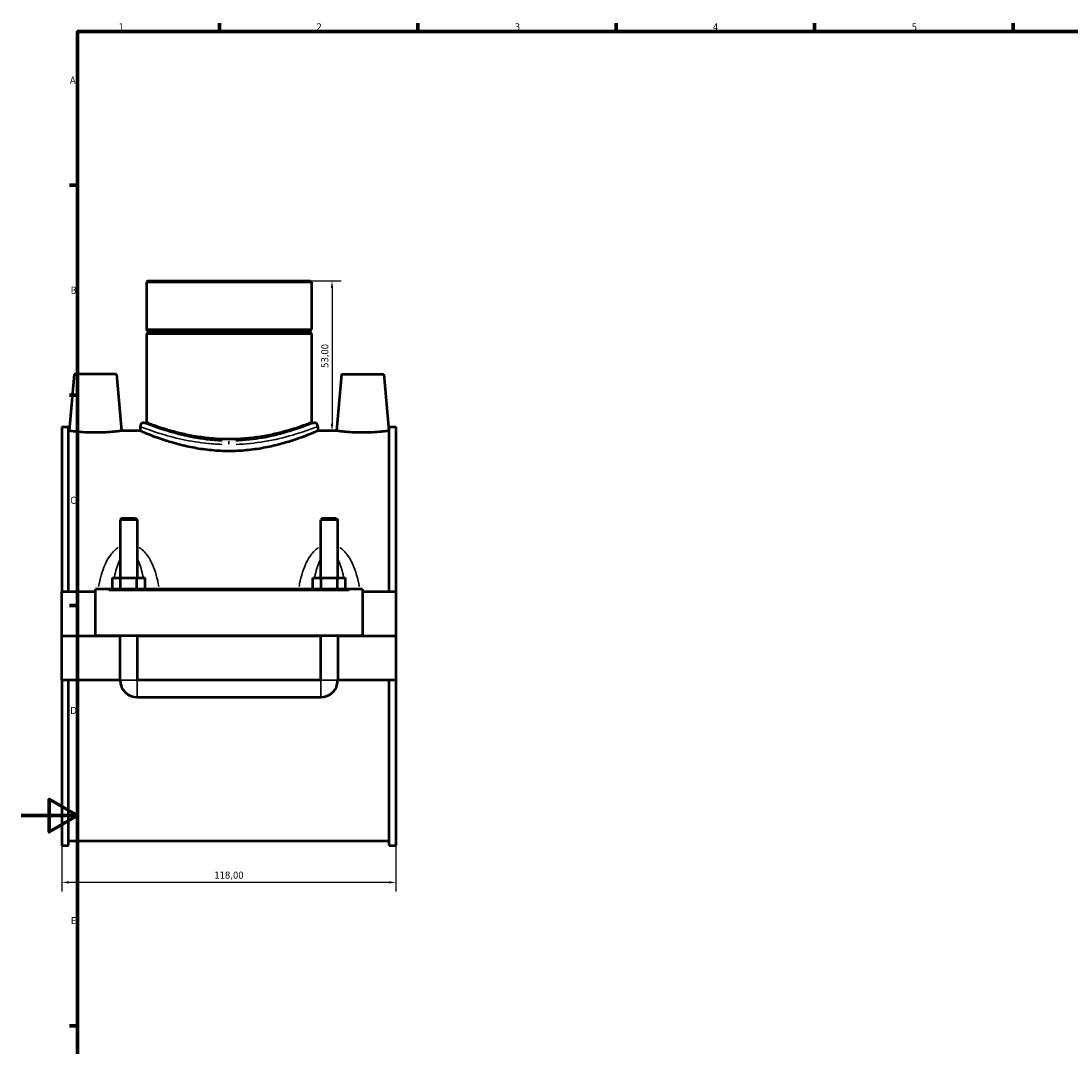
# Model space of a CAD drawing. Header units: millimetres. Extents: x 0 to 1055, y -188 to 1281.
# Tile 2 of 8: x 0 to 371, y 216 to 578. Entities that reach past the tile are written whole.
import ezdxf

# ---------------------------------------------------------------- set-up
doc = ezdxf.new("R2010")
doc.units = ezdxf.units.MM
for name, color, linetype, lineweight in [('Border (ISO)', 7, 'Continuous', 70), ('Dimension (ISO)', 7, 'Continuous', 25), ('Visible (ISO)', 7, 'Continuous', 50), ('Visible Narrow (ISO)', 7, 'Continuous', 35)]:
    doc.layers.add(name, color=color, linetype=linetype, lineweight=lineweight)
doc.styles.add('Note Text (ISO)', font='tahoma.ttf')
doc.dimstyles.new('Default (ISO)', dxfattribs={"dimtxt": 2.5, "dimasz": 2.5, "dimexe": 3.175, "dimexo": 0, "dimgap": 0.762, "dimtad": 1, "dimrnd": 1e-08, "dimzin": 0, "dimtxsty": 'Note Text (ISO)', "dimcen": 0.09, "dimdle": 10, "dimclrd": 256, "dimclre": 256, "dimclrt": 232, "dimazin": 0, "dimtfac": 1.40208, "dimtmove": 0, "dimatfit": 3, "dimfxl": 1, "dimtolj": 1, "dimtzin": 0, "dimlwd": -1, "dimlwe": -1, "dimarcsym": 0})

# ---------------------------------------------------------------- blocks, each defined once
blk = doc.blocks.new('Borders Default Border')
at = {"layer": 'Border (ISO)'}
for p, q in [((70.08, 574), (70.08, 576.9)), ((140.17, 574), (140.17, 576.9)), ((210.25, 574), (210.25, 576.9)), ((280.33, 574), (280.33, 576.9)), ((350.42, 574), (350.42, 576.9)), ((20, 519.75), (17.1, 519.75)), ((20, 445.5), (17.1, 445.5)), ((20, 371.25), (17.1, 371.25)), ((20, 222.75), (17.1, 222.75))]:
    blk.add_line(p, q, dxfattribs=at)
at = {"layer": 'Border (ISO)', "flags": 128}
for points in [[(20, 20), (20, 574), (821, 574), (821, 20), (20, 20)], [(0, 297), (20, 297), (10, 302.77), (10, 291.23), (20, 297)]]:
    blk.add_lwpolyline(points, dxfattribs=at)
at = {"layer": 'Border (ISO)', "color": 232, "true_color": 0xca0064, "char_height": 2.5, "attachment_point": 7, "style": 'Note Text (ISO)'}
for s, insert in [('1', (34.48, 574.4)), ('2', (104.37, 574.4)), ('3', (174.43, 574.35)), ('4', (244.42, 574.4)), ('5', (314.64, 574.35)), ('A', (17.29, 555.62)), ('B', (17.59, 481.37)), ('C', (17.43, 407.08)), ('D', (17.43, 332.88)), ('E', (17.64, 258.63))]:
    blk.add_mtext(s, dxfattribs=dict(at, insert=insert))
blk = doc.blocks.new('*D12')
at = {"layer": 'Defpoints', "color": 0, "transparency": 16777216}
for p in [(14.46, 352.56), (132.46, 352.56), (14.46, 273.39)]:
    blk.add_point(p, dxfattribs=at)
at = {"layer": 'Dimension (ISO)', "transparency": 16777216}
for p, q in [((14.46, 352.56), (14.46, 270.22)), ((132.46, 352.56), (132.46, 270.22)), ((129.96, 273.39), (16.96, 273.39))]:
    blk.add_line(p, q, dxfattribs=at)
for points in [[(16.96, 273.81), (16.96, 272.98), (14.46, 273.39)], [(129.96, 273.81), (129.96, 272.98), (132.46, 273.39)]]:
    blk.add_solid(points, dxfattribs=at)
at = {"layer": 'Dimension (ISO)', "color": 232, "true_color": 0xca0064, "transparency": 16777216, "insert": (73.46, 275.74), "char_height": 2.5, "attachment_point": 5, "style": 'Note Text (ISO)'}
blk.add_mtext('\\A1;118,00', dxfattribs=at)
blk = doc.blocks.new('*D13')
at = {"layer": 'Defpoints', "color": 0, "transparency": 16777216}
for p in [(73.46, 485.9), (108.13, 432.9), (109.86, 432.9)]:
    blk.add_point(p, dxfattribs=at)
at = {"layer": 'Dimension (ISO)', "transparency": 16777216}
for p, q in [((73.46, 485.9), (113.04, 485.9)), ((109.86, 483.4), (109.86, 435.4)), ((108.13, 432.9), (113.04, 432.9))]:
    blk.add_line(p, q, dxfattribs=at)
for points in [[(109.44, 483.4), (110.28, 483.4), (109.86, 485.9)], [(109.44, 435.4), (110.28, 435.4), (109.86, 432.9)]]:
    blk.add_solid(points, dxfattribs=at)
at = {"layer": 'Dimension (ISO)', "color": 232, "true_color": 0xca0064, "transparency": 16777216, "insert": (107.51, 459.4), "char_height": 2.5, "attachment_point": 5, "rotation": 90, "style": 'Note Text (ISO)'}
blk.add_mtext('\\A1;53,00', dxfattribs=at)

msp = doc.modelspace()

# ---------------------------------------------------------------- linework, layer by layer
at = {"layer": 'Visible (ISO)'}
for p, q in [((44.758, 485.902), (44.309, 485.454)), ((44.758, 485.902), (102.159, 485.902)), ((102.159, 485.902), (102.608, 485.454)), ((102.608, 485.454), (44.309, 485.454)), ((44.309, 485.454), (44.309, 468.736)), ((102.608, 485.454), (102.608, 468.736)), ((44.309, 468.736), (102.608, 468.736)), ((44.809, 468.236), (44.309, 468.736)), ((44.809, 467.736), (44.309, 467.236)), ((44.809, 468.236), (102.108, 468.236)), ((44.809, 468.236), (44.809, 467.736)), ((102.108, 467.736), (44.809, 467.736)), ((102.108, 468.236), (102.608, 468.736)), ((102.108, 468.236), (102.108, 467.736)), ((102.108, 467.736), (102.608, 467.236)), ((102.608, 467.236), (44.309, 467.236)), ((44.309, 467.236), (44.309, 435.802)), ((102.608, 467.236), (102.608, 435.802)), ((18.759, 452.902), (17.009, 432.902)), ((33.759, 452.902), (18.759, 452.902)), ((33.759, 452.902), (35.508, 432.902)), ((113.159, 452.902), (111.409, 432.902)), ((113.159, 452.902), (128.159, 452.902)), ((128.159, 452.902), (129.908, 432.902)), ((14.459, 434.352), (14.459, 376.027)), ((14.459, 434.352), (16.819, 434.352)), ((16.819, 376.027), (16.819, 434.352)), ((42.067, 434.457), (42.067, 432.902)), ((43.412, 435.802), (44.309, 435.802)), ((102.608, 435.802), (103.505, 435.802)), ((104.85, 434.457), (104.85, 432.902)), ((130.099, 376.027), (130.099, 434.352)), ((130.099, 434.352), (132.459, 434.352)), ((132.459, 434.352), (132.459, 376.027)), ((17.009, 432.902), (16.819, 432.902)), ((42.067, 432.902), (35.508, 432.902)), ((111.409, 432.902), (104.85, 432.902)), ((130.099, 432.902), (129.908, 432.902)), ((35.659, 402.119), (35.059, 401.519)), ((41.059, 401.519), (35.059, 401.519)), ((35.059, 401.519), (35.059, 381.027)), ((35.659, 402.119), (40.459, 402.119)), ((40.459, 402.119), (41.059, 401.519)), ((41.059, 401.519), (41.059, 381.027)), ((106.459, 402.119), (105.859, 401.519)), ((111.859, 401.519), (105.859, 401.519)), ((105.859, 381.027), (105.859, 401.519)), ((106.459, 402.119), (111.259, 402.119)), ((111.259, 402.119), (111.859, 401.519)), ((111.859, 381.027), (111.859, 401.519)), ((32.285, 377.027), (32.285, 381.027)), ((32.285, 381.027), (35.172, 381.027)), ((35.172, 377.027), (35.172, 381.027)), ((35.172, 381.027), (40.945, 381.027)), ((40.945, 377.027), (40.945, 381.027)), ((40.945, 381.027), (43.832, 381.027)), ((43.832, 377.027), (43.832, 381.027)), ((103.085, 377.027), (103.085, 381.027)), ((103.085, 381.027), (105.972, 381.027)), ((105.972, 377.027), (105.972, 381.027)), ((105.972, 381.027), (111.745, 381.027)), ((111.745, 377.027), (111.745, 381.027)), ((111.745, 381.027), (114.632, 381.027)), ((114.632, 377.027), (114.632, 381.027)), ((26.259, 376.027), (14.459, 376.027)), ((14.459, 360.452), (14.459, 376.027)), ((26.259, 376.527), (26.259, 377.027)), ((120.659, 377.027), (26.259, 377.027)), ((26.259, 360.452), (26.259, 376.527)), ((120.659, 377.027), (120.659, 376.527)), ((120.659, 376.527), (120.659, 360.452)), ((132.459, 376.027), (120.659, 376.027)), ((132.459, 376.027), (132.459, 360.452)), ((14.459, 360.452), (26.259, 360.452)), ((14.459, 344.777), (14.459, 360.352)), ((35.059, 360.352), (14.459, 360.352)), ((120.659, 360.452), (26.259, 360.452)), ((35.059, 360.452), (35.059, 360.352)), ((35.059, 344.777), (35.059, 360.352)), ((41.059, 360.452), (41.059, 360.352)), ((105.859, 360.352), (41.059, 360.352)), ((41.059, 360.352), (41.059, 344.777)), ((105.859, 360.352), (105.859, 360.452)), ((105.859, 344.777), (105.859, 360.352)), ((111.859, 360.352), (111.859, 360.452)), ((132.459, 360.352), (111.859, 360.352)), ((111.859, 360.352), (111.859, 344.777)), ((120.659, 360.452), (132.459, 360.452)), ((132.459, 360.352), (132.459, 344.777)), ((35.059, 344.777), (14.459, 344.777)), ((14.459, 344.777), (14.459, 286.452)), ((16.819, 286.452), (16.819, 344.777)), ((105.859, 344.777), (41.059, 344.777)), ((132.459, 344.777), (111.859, 344.777)), ((130.099, 286.452), (130.099, 344.777)), ((132.459, 344.777), (132.459, 286.452)), ((41.059, 338.777), (105.859, 338.777)), ((14.459, 286.452), (16.819, 286.452)), ((130.099, 287.902), (16.819, 287.902)), ((130.099, 286.452), (132.459, 286.452))]:
    msp.add_line(p, q, dxfattribs=at)
for centre, radius, start, end in [((43.412, 434.457), 1.345, 90, 180), ((103.505, 434.457), 1.345, 0, 90), ((41.059, 344.777), 6, 180, 270), ((105.859, 344.777), 6, 270, 0)]:
    msp.add_arc(centre, radius, start, end, dxfattribs=at)
for points, knots in [([(102.608, 435.802), (102.608, 435.802), (102.429, 435.733), (101.682, 435.448), (101.114, 435.234), (99.62, 434.695), (98.693, 434.37), (96.56, 433.67), (95.353, 433.295), (92.786, 432.566), (91.336, 432.185), (88.172, 431.463), (86.459, 431.123), (82.875, 430.552), (81.001, 430.322), (77.219, 430.016), (75.31, 429.94), (71.607, 429.94), (69.699, 430.016), (65.916, 430.322), (64.042, 430.552), (60.458, 431.123), (58.745, 431.463), (55.581, 432.185), (54.131, 432.566), (51.564, 433.295), (50.357, 433.67), (48.224, 434.37), (47.297, 434.695), (45.803, 435.234), (45.236, 435.448), (44.488, 435.733), (44.309, 435.802), (44.309, 435.802)], [4.4427062, 4.4427062, 4.4427062, 4.4427062, 4.997802, 4.997802, 5.5528978, 5.5528978, 6.1079936, 6.1079936, 6.6630894, 6.6630894, 7.2186701, 7.2186701, 7.7742509, 7.7742509, 8.3298317, 8.3298317, 8.8854125, 8.8854125, 9.4409933, 9.4409933, 9.996574, 9.996574, 10.5521548, 10.5521548, 11.1077356, 11.1077356, 11.6628314, 11.6628314, 12.2179272, 12.2179272, 12.7730229, 12.7730229, 13.3281187, 13.3281187, 13.3281187, 13.3281187]), ([(26.259, 432.303), (25.092, 432.303), (23.849, 432.335), (21.566, 432.449), (20.526, 432.529), (18.888, 432.68), (18.18, 432.759), (17.24, 432.871), (17.009, 432.902), (17.009, 432.902)], [2.7986411, 2.7986411, 2.7986411, 2.7986411, 3.148701, 3.148701, 3.4987609, 3.4987609, 3.8483613, 3.8483613, 4.1979617, 4.1979617, 4.1979617, 4.1979617]), ([(35.508, 432.902), (35.508, 432.902), (35.277, 432.871), (34.338, 432.759), (33.629, 432.68), (31.991, 432.529), (30.951, 432.449), (28.668, 432.335), (27.425, 432.303), (26.259, 432.303)], [6.9966029, 6.9966029, 6.9966029, 6.9966029, 7.3462032, 7.3462032, 7.6958036, 7.6958036, 8.0458635, 8.0458635, 8.3959234, 8.3959234, 8.3959234, 8.3959234]), ([(73.459, 425.754), (71.457, 425.754), (69.398, 425.848), (65.32, 426.227), (63.301, 426.511), (59.444, 427.213), (57.602, 427.63), (54.2, 428.513), (52.641, 428.977), (49.883, 429.864), (48.586, 430.319), (46.29, 431.168), (45.292, 431.562), (43.682, 432.214), (43.068, 432.474), (42.261, 432.818), (42.067, 432.902), (42.067, 432.902)], [0, 0, 0, 0, 0.6004053, 0.6004053, 1.2008107, 1.2008107, 1.801216, 1.801216, 2.4016213, 2.4016213, 3.0011679, 3.0011679, 3.6007145, 3.6007145, 4.2002611, 4.2002611, 4.7998077, 4.7998077, 4.7998077, 4.7998077]), ([(104.85, 432.902), (104.85, 432.902), (104.656, 432.818), (103.849, 432.474), (103.235, 432.214), (101.625, 431.562), (100.627, 431.168), (98.331, 430.319), (97.034, 429.864), (94.276, 428.977), (92.717, 428.513), (89.316, 427.63), (87.473, 427.213), (83.616, 426.511), (81.597, 426.227), (77.519, 425.848), (75.46, 425.754), (73.459, 425.754)], [14.399423, 14.399423, 14.399423, 14.399423, 14.9989696, 14.9989696, 15.5985161, 15.5985161, 16.1980627, 16.1980627, 16.7976093, 16.7976093, 17.3980146, 17.3980146, 17.99842, 17.99842, 18.5988253, 18.5988253, 19.1992306, 19.1992306, 19.1992306, 19.1992306]), ([(120.659, 432.303), (119.492, 432.303), (118.249, 432.335), (115.966, 432.449), (114.926, 432.529), (113.288, 432.68), (112.58, 432.759), (111.64, 432.871), (111.409, 432.902), (111.409, 432.902)], [0, 0, 0, 0, 0.3500599, 0.3500599, 0.7001198, 0.7001198, 1.0497202, 1.0497202, 1.3993206, 1.3993206, 1.3993206, 1.3993206]), ([(129.908, 432.902), (129.908, 432.902), (129.677, 432.871), (128.738, 432.759), (128.029, 432.68), (126.391, 432.529), (125.351, 432.449), (123.068, 432.335), (121.825, 432.303), (120.659, 432.303)], [4.1979617, 4.1979617, 4.1979617, 4.1979617, 4.5475621, 4.5475621, 4.8971625, 4.8971625, 5.2472224, 5.2472224, 5.5972823, 5.5972823, 5.5972823, 5.5972823])]:
    msp.add_open_spline(points, degree=3, knots=knots, dxfattribs=at)
at = {"layer": 'Visible Narrow (ISO)'}
for p, q in [((73.459, 429.284), (73.459, 428.165)), ((30.979, 376.527), (115.939, 376.527)), ((35.095, 344.777), (41.022, 344.777)), ((41.059, 338.814), (41.059, 344.74)), ((105.859, 338.814), (105.859, 344.74)), ((111.822, 344.777), (105.895, 344.777))]:
    msp.add_line(p, q, dxfattribs=at)
for points, knots in [([(42.167, 434.418), (42.235, 434.392), (42.338, 434.352), (43.29, 433.986), (45.315, 433.202), (50.398, 431.57), (52.998, 430.811), (58.738, 429.49), (61.844, 428.924), (67.028, 428.343), (68.99, 428.198), (70.969, 428.13)], [-14.1423524, -14.1423524, -14.1423524, -14.1423524, -13.8931857, -13.8931857, -12.435187, -12.435187, -11.3886681, -11.3886681, -10.4008975, -10.4008975, -9.8277331, -9.8277331, -9.8277331, -9.8277331]), ([(71.076, 429.361), (69.181, 429.429), (67.304, 429.577), (62.342, 430.169), (59.369, 430.745), (53.875, 432.09), (51.386, 432.863), (46.521, 434.525), (44.583, 435.323), (43.672, 435.695), (43.573, 435.736), (43.508, 435.762)], [9.8277331, 9.8277331, 9.8277331, 9.8277331, 10.4008975, 10.4008975, 11.3886681, 11.3886681, 12.435187, 12.435187, 13.8931857, 13.8931857, 14.1423524, 14.1423524, 14.1423524, 14.1423524]), ([(103.408, 435.762), (103.117, 435.639), (102.171, 435.248), (99.222, 434.129), (97.307, 433.436), (92.262, 431.878), (88.966, 431.008), (82.336, 429.843), (79.114, 429.482), (75.841, 429.362)], [24.2097804, 24.2097804, 24.2097804, 24.2097804, 25.3042253, 25.3042253, 26.3224219, 26.3224219, 27.5336325, 27.5336325, 28.5243954, 28.5243954, 28.5243954, 28.5243954]), ([(75.947, 428.131), (79.367, 428.25), (82.733, 428.604), (89.66, 429.749), (93.104, 430.603), (98.375, 432.133), (100.375, 432.813), (103.456, 433.912), (104.445, 434.297), (104.75, 434.417)], [-28.5243954, -28.5243954, -28.5243954, -28.5243954, -27.5336325, -27.5336325, -26.3224219, -26.3224219, -25.3042253, -25.3042253, -24.2097804, -24.2097804, -24.2097804, -24.2097804]), ([(34.319, 391.678), (33.948, 391.438), (33.595, 391.168), (32.738, 390.414), (32.261, 389.897), (31.16, 388.49), (30.594, 387.552), (29.528, 385.415), (29.057, 384.198), (28.241, 381.639), (27.902, 380.293), (27.55, 378.592), (27.484, 378.258), (27.422, 377.923)], [-2.2258817, -2.2258817, -2.2258817, -2.2258817, -2.0927564, -2.0927564, -1.8821899, -1.8821899, -1.5578273, -1.5578273, -1.1774191, -1.1774191, -0.7799039, -0.7799039, -0.6834656, -0.6834656, -0.6834656, -0.6834656]), ([(48.695, 377.923), (48.633, 378.258), (48.567, 378.592), (48.215, 380.293), (47.877, 381.639), (47.06, 384.198), (46.589, 385.415), (45.523, 387.552), (44.957, 388.49), (43.856, 389.897), (43.379, 390.414), (42.522, 391.168), (42.169, 391.438), (41.798, 391.678)], [-4.5639164, -4.5639164, -4.5639164, -4.5639164, -4.4674781, -4.4674781, -4.0699629, -4.0699629, -3.6895547, -3.6895547, -3.3651921, -3.3651921, -3.1546256, -3.1546256, -3.0215003, -3.0215003, -3.0215003, -3.0215003]), ([(105.119, 391.678), (104.748, 391.438), (104.395, 391.168), (103.538, 390.414), (103.061, 389.897), (101.96, 388.49), (101.394, 387.552), (100.328, 385.415), (99.857, 384.198), (99.041, 381.639), (98.702, 380.293), (98.35, 378.592), (98.284, 378.258), (98.222, 377.923)], [-2.2260582, -2.2260582, -2.2260582, -2.2260582, -2.0929324, -2.0929324, -1.8823652, -1.8823652, -1.5580018, -1.5580018, -1.1775932, -1.1775932, -0.7800873, -0.7800873, -0.6836421, -0.6836421, -0.6836421, -0.6836421]), ([(119.495, 377.923), (119.433, 378.258), (119.367, 378.592), (119.015, 380.293), (118.677, 381.639), (117.86, 384.198), (117.389, 385.415), (116.323, 387.552), (115.757, 388.49), (114.656, 389.897), (114.179, 390.414), (113.322, 391.168), (112.969, 391.438), (112.598, 391.678)], [-4.5640929, -4.5640929, -4.5640929, -4.5640929, -4.4676477, -4.4676477, -4.0701418, -4.0701418, -3.6897332, -3.6897332, -3.3653698, -3.3653698, -3.1548026, -3.1548026, -3.0216768, -3.0216768, -3.0216768, -3.0216768]), ([(33.007, 381.393), (33.208, 382.399), (33.442, 383.379), (33.987, 385.211), (34.296, 386.068), (34.74, 387.02), (34.823, 387.188), (34.909, 387.352)], [1.22084115, 1.22084115, 1.22084115, 1.22084115, 1.55782728, 1.55782728, 1.88218991, 1.88218991, 1.95375034, 1.95375034, 1.95375034, 1.95375034]), ([(41.208, 387.352), (41.294, 387.188), (41.377, 387.02), (41.821, 386.068), (42.13, 385.211), (42.676, 383.379), (42.909, 382.399), (43.11, 381.393)], [3.29363165, 3.29363165, 3.29363165, 3.29363165, 3.36519209, 3.36519209, 3.68955471, 3.68955471, 4.02654084, 4.02654084, 4.02654084, 4.02654084]), ([(103.807, 381.393), (104.008, 382.399), (104.242, 383.379), (104.787, 385.211), (105.096, 386.068), (105.54, 387.02), (105.623, 387.188), (105.709, 387.352)], [1.22101764, 1.22101764, 1.22101764, 1.22101764, 1.55800182, 1.55800182, 1.8823652, 1.8823652, 1.95392684, 1.95392684, 1.95392684, 1.95392684]), ([(112.008, 387.352), (112.094, 387.188), (112.177, 387.02), (112.621, 386.068), (112.93, 385.211), (113.476, 383.379), (113.709, 382.399), (113.91, 381.393)], [3.29380815, 3.29380815, 3.29380815, 3.29380815, 3.36536978, 3.36536978, 3.68973316, 3.68973316, 4.02671734, 4.02671734, 4.02671734, 4.02671734])]:
    msp.add_open_spline(points, degree=3, knots=knots, dxfattribs=at)

# ---------------------------------------------------------------- block references
msp.add_blockref('Borders Default Border', (0, 0))

# ---------------------------------------------------------------- dimensions: what is measured, and where the dimension line sits
at = {"layer": 'Dimension (ISO)'}
dim = msp.add_linear_dim(base=(109.861, 432.902), p1=(73.459, 485.902), p2=(108.129, 432.902), angle=90, dimstyle='Default (ISO)', dxfattribs=at)
dim.commit()
dim.dimension.update_dxf_attribs({"geometry": '*D13', "text_midpoint": (107.512, 459.402)})
dim = msp.add_linear_dim(base=(14.459, 273.392), p1=(132.459, 352.565), p2=(14.459, 352.565), dimstyle='Default (ISO)', dxfattribs=at)
dim.commit()
dim.dimension.update_dxf_attribs({"geometry": '*D12', "text_midpoint": (73.459, 275.743)})

doc.saveas('drawing.dxf')
